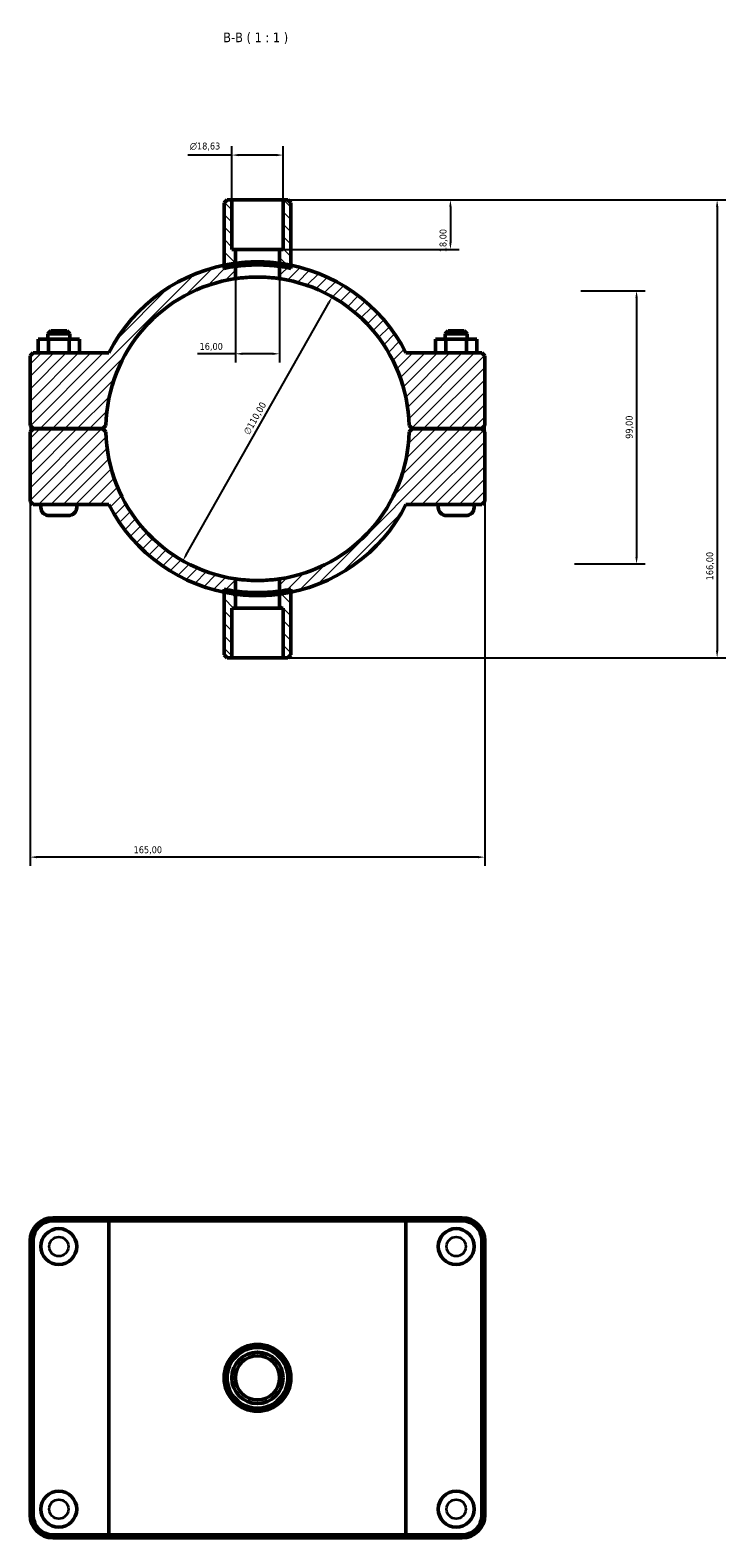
# Model space of a CAD drawing. Header units: millimetres. Extents: x 0 to 902, y -152 to 1184.
# Tile 5 of 5: x 344 to 596, y 637 to 1184. Entities that reach past the tile are written whole.
import ezdxf

# ---------------------------------------------------------------- set-up
doc = ezdxf.new("R2010")
doc.units = ezdxf.units.MM
for name, color, linetype, lineweight in [('Dimension (ISO)', 7, 'Continuous', 25), ('Hatch (ISO)', 7, 'Continuous', 18), ('Symbol (ISO)', 7, 'Continuous', 25), ('Visible (ISO)', 7, 'Continuous', 50), ('Visible Narrow (ISO)', 7, 'Continuous', 35)]:
    doc.layers.add(name, color=color, linetype=linetype, lineweight=lineweight)
doc.styles.add('Label Text (ISO)', font='tahoma.ttf')
doc.styles.add('Note Text (ISO)', font='tahoma.ttf')
doc.dimstyles.new('Default (ISO)', dxfattribs={"dimtxt": 2.5, "dimasz": 2.5, "dimexe": 3.175, "dimexo": 0, "dimgap": 0.762, "dimtad": 1, "dimrnd": 1e-08, "dimzin": 0, "dimtxsty": 'Note Text (ISO)', "dimcen": 0.09, "dimdle": 10, "dimclrd": 256, "dimclre": 256, "dimclrt": 232, "dimazin": 0, "dimtfac": 1.40208, "dimtmove": 0, "dimatfit": 3, "dimfxl": 1, "dimtolj": 1, "dimtzin": 0, "dimlwd": -1, "dimlwe": -1, "dimarcsym": 0})

# ---------------------------------------------------------------- blocks, each defined once
blk = doc.blocks.new('*D7')
at = {"layer": 'Defpoints', "color": 0, "transparency": 16777216}
for p in [(435.85, 1122.06), (434.53, 1104.06), (496.54, 1104.06)]:
    blk.add_point(p, dxfattribs=at)
at = {"layer": 'Dimension (ISO)', "transparency": 16777216}
for p, q in [((435.85, 1122.06), (499.72, 1122.06)), ((496.54, 1119.56), (496.54, 1106.56)), ((434.53, 1104.06), (499.72, 1104.06))]:
    blk.add_line(p, q, dxfattribs=at)
for points in [[(496.13, 1119.56), (496.96, 1119.56), (496.54, 1122.06)], [(496.13, 1106.56), (496.96, 1106.56), (496.54, 1104.06)]]:
    blk.add_solid(points, dxfattribs=at)
at = {"layer": 'Dimension (ISO)', "color": 232, "true_color": 0xca0064, "transparency": 16777216, "insert": (492.6, 1103.05), "char_height": 2.5, "attachment_point": 1, "rotation": 90, "style": 'Note Text (ISO)'}
blk.add_mtext('\\A1;18,00', dxfattribs=at)
blk = doc.blocks.new('*D8')
at = {"layer": 'Defpoints', "color": 0, "transparency": 16777216}
for p in [(417.22, 1138.27), (417.22, 1122.06), (435.85, 1122.06)]:
    blk.add_point(p, dxfattribs=at)
at = {"layer": 'Dimension (ISO)', "transparency": 16777216}
for p, q in [((417.22, 1138.27), (401.23, 1138.27)), ((417.22, 1122.06), (417.22, 1141.45)), ((433.35, 1138.27), (419.72, 1138.27)), ((435.85, 1122.06), (435.85, 1141.45))]:
    blk.add_line(p, q, dxfattribs=at)
for points in [[(419.72, 1138.69), (419.72, 1137.86), (417.22, 1138.27)], [(433.35, 1138.69), (433.35, 1137.86), (435.85, 1138.27)]]:
    blk.add_solid(points, dxfattribs=at)
at = {"layer": 'Dimension (ISO)', "color": 232, "true_color": 0xca0064, "transparency": 16777216, "insert": (401.99, 1142.8), "char_height": 2.5, "attachment_point": 1, "style": 'Note Text (ISO)'}
blk.add_mtext('\\A1;\\fAIGDT|b0|i0;\\H2.5000;\\ln\\fTahoma|b0|i0;\\H2.5000;18,63', dxfattribs=at)
blk = doc.blocks.new('*D9')
at = {"layer": 'Defpoints', "color": 0, "transparency": 16777216}
for p in [(453.64, 1086.92), (399.42, 991.17)]:
    blk.add_point(p, dxfattribs=at)
at = {"layer": 'Dimension (ISO)', "transparency": 16777216}
blk.add_line((400.65, 993.35), (452.41, 1084.74), dxfattribs=at)
blk.add_arc((426.53, 1039.04), 55.02, 57.1691, 81.6389, dxfattribs=at)
for points in [[(452.05, 1084.95), (452.77, 1084.54), (453.64, 1086.92)], [(400.29, 993.55), (401.01, 993.14), (399.42, 991.17)]]:
    blk.add_solid(points, dxfattribs=at)
at = {"layer": 'Dimension (ISO)', "color": 232, "true_color": 0xca0064, "transparency": 16777216, "insert": (421.3, 1037.87), "char_height": 2.5, "attachment_point": 1, "rotation": 60.4757, "style": 'Note Text (ISO)'}
blk.add_mtext('\\A1;∅110,00', dxfattribs=at)
blk = doc.blocks.new('*D10')
at = {"layer": 'Defpoints', "color": 0, "transparency": 16777216}
for p in [(543.85, 1089.06), (541.53, 990.06), (564.08, 990.06)]:
    blk.add_point(p, dxfattribs=at)
at = {"layer": 'Dimension (ISO)', "transparency": 16777216}
for p, q in [((543.85, 1089.06), (567.26, 1089.06)), ((564.08, 1086.56), (564.08, 992.56)), ((541.53, 990.06), (567.26, 990.06))]:
    blk.add_line(p, q, dxfattribs=at)
for points in [[(563.66, 1086.56), (564.5, 1086.56), (564.08, 1089.06)], [(563.66, 992.56), (564.5, 992.56), (564.08, 990.06)]]:
    blk.add_solid(points, dxfattribs=at)
at = {"layer": 'Dimension (ISO)', "color": 232, "true_color": 0xca0064, "transparency": 16777216, "insert": (560.15, 1035.41), "char_height": 2.5, "attachment_point": 1, "rotation": 90, "style": 'Note Text (ISO)'}
blk.add_mtext('\\A1;99,00', dxfattribs=at)
blk = doc.blocks.new('*D11')
at = {"layer": 'Defpoints', "color": 0, "transparency": 16777216}
for p in [(418.53, 1097.92), (434.53, 1097.92), (418.53, 1066.24)]:
    blk.add_point(p, dxfattribs=at)
at = {"layer": 'Dimension (ISO)', "transparency": 16777216}
for p, q in [((418.53, 1097.92), (418.53, 1063.06)), ((434.53, 1097.92), (434.53, 1063.06)), ((418.53, 1066.24), (404.75, 1066.24)), ((432.03, 1066.24), (421.03, 1066.24))]:
    blk.add_line(p, q, dxfattribs=at)
for points in [[(421.03, 1066.65), (421.03, 1065.82), (418.53, 1066.24)], [(432.03, 1066.65), (432.03, 1065.82), (434.53, 1066.24)]]:
    blk.add_solid(points, dxfattribs=at)
at = {"layer": 'Dimension (ISO)', "color": 232, "true_color": 0xca0064, "transparency": 16777216, "insert": (405.52, 1070.17), "char_height": 2.5, "attachment_point": 1, "style": 'Note Text (ISO)'}
blk.add_mtext('\\A1;16,00', dxfattribs=at)
blk = doc.blocks.new('*D12')
at = {"layer": 'Defpoints', "color": 0, "transparency": 16777216}
for p in [(435.85, 1122.06), (435.85, 956.06), (593.32, 956.06)]:
    blk.add_point(p, dxfattribs=at)
at = {"layer": 'Dimension (ISO)', "transparency": 16777216}
for p, q in [((435.85, 1122.06), (596.49, 1122.06)), ((593.32, 1119.56), (593.32, 958.56)), ((435.85, 956.06), (596.49, 956.06))]:
    blk.add_line(p, q, dxfattribs=at)
for points in [[(592.9, 1119.56), (593.73, 1119.56), (593.32, 1122.06)], [(592.9, 958.56), (593.73, 958.56), (593.32, 956.06)]]:
    blk.add_solid(points, dxfattribs=at)
at = {"layer": 'Dimension (ISO)', "color": 232, "true_color": 0xca0064, "transparency": 16777216, "insert": (589.38, 984.11), "char_height": 2.5, "attachment_point": 1, "rotation": 90, "style": 'Note Text (ISO)'}
blk.add_mtext('\\A1;166,00', dxfattribs=at)
blk = doc.blocks.new('*D13')
at = {"layer": 'Defpoints', "color": 0, "transparency": 16777216}
for p in [(344.03, 1040.21), (509.03, 1040.21), (344.03, 883.77)]:
    blk.add_point(p, dxfattribs=at)
at = {"layer": 'Dimension (ISO)', "transparency": 16777216}
for p, q in [((344.03, 1040.21), (344.03, 880.6)), ((509.03, 1040.21), (509.03, 880.6)), ((506.53, 883.77), (346.53, 883.77))]:
    blk.add_line(p, q, dxfattribs=at)
for points in [[(346.53, 884.19), (346.53, 883.35), (344.03, 883.77)], [(506.53, 884.19), (506.53, 883.35), (509.03, 883.77)]]:
    blk.add_solid(points, dxfattribs=at)
at = {"layer": 'Dimension (ISO)', "color": 232, "true_color": 0xca0064, "transparency": 16777216, "insert": (381.58, 887.7), "char_height": 2.5, "attachment_point": 1, "style": 'Note Text (ISO)'}
blk.add_mtext('\\A1;165,00', dxfattribs=at)

msp = doc.modelspace()

# ---------------------------------------------------------------- hatches: boundary and pattern name
at = {"layer": 'Hatch (ISO)'}
h = msp.add_hatch(dxfattribs=at)
h.set_pattern_fill('ANSI31', color=256, scale=25.4, angle=90.00021, style=0)
h.set_pattern_definition([(135.0002, (0, 0), (-2.245056, -2.245072), [])])
edge = h.paths.add_edge_path()
edge.add_line((417.216, 1104.061), (417.216, 1122.061))
edge.add_line((417.216, 1122.061), (415.521, 1122.061))
edge.add_line((415.521, 1122.061), (414.421, 1120.961))
edge.add_line((414.421, 1120.961), (414.421, 1098.336))
edge.add_line((414.421, 1098.336), (414.421, 1097.213))
edge.add_ellipse((426.531, 1039.061), major_axis=(-12.11, 58.152), ratio=1, start_angle=355.9765, end_angle=360, ccw=False)
edge.add_line((418.531, 1097.92), (418.531, 1104.061))
edge.add_line((418.531, 1104.061), (417.216, 1104.061))
edge = h.paths.add_edge_path()
edge.add_line((435.847, 1122.061), (435.847, 1104.061))
edge.add_line((435.847, 1104.061), (434.531, 1104.061))
edge.add_line((434.531, 1104.061), (434.531, 1097.92))
edge.add_ellipse((426.531, 1039.061), major_axis=(8, 58.859), ratio=1, start_angle=355.9765, end_angle=360, ccw=False)
edge.add_line((438.641, 1097.213), (438.641, 1098.336))
edge.add_line((438.641, 1098.336), (438.641, 1120.961))
edge.add_line((438.641, 1120.961), (437.541, 1122.061))
edge.add_line((437.541, 1122.061), (435.847, 1122.061))
edge = h.paths.add_edge_path()
edge.add_line((418.531, 974.061), (418.531, 980.202))
edge.add_ellipse((426.531, 1039.061), major_axis=(-8, -58.859), ratio=1, start_angle=355.9765, end_angle=360, ccw=False)
edge.add_line((414.421, 980.908), (414.421, 979.785))
edge.add_line((414.421, 979.785), (414.421, 957.161))
edge.add_line((414.421, 957.161), (415.521, 956.061))
edge.add_line((415.521, 956.061), (417.216, 956.061))
edge.add_line((417.216, 956.061), (417.216, 974.061))
edge.add_line((417.216, 974.061), (418.531, 974.061))
edge = h.paths.add_edge_path()
edge.add_line((434.531, 980.202), (434.531, 974.061))
edge.add_line((434.531, 974.061), (435.847, 974.061))
edge.add_line((435.847, 974.061), (435.847, 956.061))
edge.add_line((435.847, 956.061), (437.541, 956.061))
edge.add_line((437.541, 956.061), (438.641, 957.161))
edge.add_line((438.641, 957.161), (438.641, 979.785))
edge.add_line((438.641, 979.785), (438.641, 980.908))
edge.add_ellipse((426.531, 1039.061), major_axis=(12.11, -58.152), ratio=1, start_angle=355.9765, end_angle=360, ccw=False)
h = msp.add_hatch(dxfattribs=at)
h.set_pattern_fill('ANSI31', color=256, scale=25.4, style=0)
h.set_pattern_definition([(45, (0, 0), (-2.245064, 2.245064), [])])
edge = h.paths.add_edge_path()
edge.add_line((509.031, 1037.911), (507.931, 1039.011))
edge.add_line((507.931, 1039.011), (482.631, 1039.011))
edge.add_line((482.631, 1039.011), (481.519, 1037.911))
edge.add_ellipse((426.531, 1039.061), major_axis=(54.988, -1.15), ratio=1, start_angle=279.56162, end_angle=360, ccw=False)
edge.add_line((434.531, 984.646), (434.531, 979.092))
edge.add_ellipse((426.531, 1039.061), major_axis=(8, -59.969), ratio=1, start_angle=0, end_angle=3.94821)
edge.add_ellipse((426.531, 1039.061), major_axis=(12.11, -59.276), ratio=1, start_angle=0, end_angle=51.41754)
edge.add_line((480.42, 1011.561), (507.931, 1011.561))
edge.add_line((507.931, 1011.561), (509.031, 1012.661))
edge.add_line((509.031, 1012.661), (509.031, 1037.911))
edge = h.paths.add_edge_path()
edge.add_line((345.131, 1039.011), (344.031, 1037.911))
edge.add_line((344.031, 1037.911), (344.031, 1012.661))
edge.add_line((344.031, 1012.661), (345.131, 1011.561))
edge.add_line((345.131, 1011.561), (372.642, 1011.561))
edge.add_ellipse((426.531, 1039.061), major_axis=(-53.889, -27.5), ratio=1, start_angle=0, end_angle=51.41754)
edge.add_ellipse((426.531, 1039.061), major_axis=(-12.11, -59.276), ratio=1, start_angle=0, end_angle=3.94821)
edge.add_line((418.531, 979.092), (418.531, 984.646))
edge.add_ellipse((426.531, 1039.061), major_axis=(-8, -54.415), ratio=1, start_angle=279.56162, end_angle=360, ccw=False)
edge.add_line((371.543, 1037.911), (370.431, 1039.011))
edge.add_line((370.431, 1039.011), (345.131, 1039.011))
edge = h.paths.add_edge_path()
edge.add_line((507.931, 1039.111), (509.031, 1040.211))
edge.add_line((509.031, 1040.211), (509.031, 1065.461))
edge.add_line((509.031, 1065.461), (507.931, 1066.561))
edge.add_line((507.931, 1066.561), (480.42, 1066.561))
edge.add_ellipse((426.531, 1039.061), major_axis=(53.889, 27.5), ratio=1, start_angle=0, end_angle=51.41754)
edge.add_ellipse((426.531, 1039.061), major_axis=(12.11, 59.276), ratio=1, start_angle=0, end_angle=3.94821)
edge.add_line((434.531, 1099.029), (434.531, 1093.476))
edge.add_ellipse((426.531, 1039.061), major_axis=(8, 54.415), ratio=1, start_angle=279.56162, end_angle=360, ccw=False)
edge.add_line((481.519, 1040.211), (482.631, 1039.111))
edge.add_line((482.631, 1039.111), (507.931, 1039.111))
edge = h.paths.add_edge_path()
edge.add_line((344.031, 1040.211), (345.131, 1039.111))
edge.add_line((345.131, 1039.111), (370.431, 1039.111))
edge.add_line((370.431, 1039.111), (371.543, 1040.211))
edge.add_ellipse((426.531, 1039.061), major_axis=(-54.988, 1.15), ratio=1, start_angle=279.56162, end_angle=360, ccw=False)
edge.add_line((418.531, 1093.476), (418.531, 1099.029))
edge.add_ellipse((426.531, 1039.061), major_axis=(-8, 59.969), ratio=1, start_angle=0, end_angle=3.94821)
edge.add_ellipse((426.531, 1039.061), major_axis=(-12.11, 59.276), ratio=1, start_angle=0, end_angle=51.41754)
edge.add_line((372.642, 1066.561), (345.131, 1066.561))
edge.add_line((345.131, 1066.561), (344.031, 1065.461))
edge.add_line((344.031, 1065.461), (344.031, 1040.211))

# ---------------------------------------------------------------- linework, layer by layer
at = {"layer": 'Visible (ISO)'}
for p, q in [((415.521, 1122.061), (414.421, 1120.961)), ((414.421, 1120.961), (414.421, 1097.213)), ((417.216, 1122.061), (415.521, 1122.061)), ((417.216, 1104.061), (417.216, 1122.061)), ((417.216, 1122.061), (435.847, 1122.061)), ((435.847, 1122.061), (435.847, 1104.061)), ((437.541, 1122.061), (435.847, 1122.061)), ((438.641, 1120.961), (437.541, 1122.061)), ((438.641, 1097.213), (438.641, 1120.961)), ((418.531, 1104.061), (417.216, 1104.061)), ((418.531, 1097.92), (418.531, 1104.061)), ((418.531, 1104.061), (434.531, 1104.061)), ((435.847, 1104.061), (434.531, 1104.061)), ((434.531, 1104.061), (434.531, 1097.92)), ((418.531, 1093.476), (418.531, 1099.029)), ((434.531, 1099.029), (434.531, 1093.476)), ((346.926, 1071.561), (350.713, 1071.561)), ((346.926, 1066.561), (346.926, 1071.561)), ((351.531, 1074.561), (350.431, 1073.461)), ((358.431, 1073.461), (350.431, 1073.461)), ((350.431, 1071.561), (350.431, 1073.461)), ((350.713, 1071.561), (358.219, 1071.561)), ((350.713, 1066.561), (350.713, 1071.561)), ((351.531, 1074.561), (357.331, 1074.561)), ((357.331, 1074.561), (358.431, 1073.461)), ((358.219, 1071.561), (361.937, 1071.561)), ((358.219, 1066.561), (358.219, 1071.561)), ((358.431, 1071.561), (358.431, 1073.461)), ((361.937, 1066.561), (361.937, 1071.561)), ((494.844, 1071.561), (491.126, 1071.561)), ((491.126, 1066.561), (491.126, 1071.561)), ((495.731, 1074.561), (494.631, 1073.461)), ((494.631, 1073.461), (502.631, 1073.461)), ((494.631, 1073.461), (494.631, 1071.561)), ((494.844, 1066.561), (494.844, 1071.561)), ((502.349, 1071.561), (494.844, 1071.561)), ((501.531, 1074.561), (495.731, 1074.561)), ((501.531, 1074.561), (502.631, 1073.461)), ((502.349, 1066.561), (502.349, 1071.561)), ((506.137, 1071.561), (502.349, 1071.561)), ((502.631, 1073.461), (502.631, 1071.561)), ((506.137, 1066.561), (506.137, 1071.561)), ((345.131, 1066.561), (344.031, 1065.461)), ((372.642, 1066.561), (345.131, 1066.561)), ((507.931, 1066.561), (480.42, 1066.561)), ((509.031, 1065.461), (507.931, 1066.561)), ((344.031, 1065.461), (344.031, 1040.211)), ((509.031, 1040.211), (509.031, 1065.461)), ((344.031, 1040.211), (345.131, 1039.111)), ((345.131, 1039.011), (344.031, 1037.911)), ((345.131, 1039.111), (370.431, 1039.111)), ((370.431, 1039.011), (345.131, 1039.011)), ((347.931, 1039.011), (347.931, 1039.111)), ((360.931, 1039.011), (360.931, 1039.111)), ((370.431, 1039.111), (371.543, 1040.211)), ((371.543, 1037.911), (370.431, 1039.011)), ((481.519, 1040.211), (482.631, 1039.111)), ((482.631, 1039.011), (481.519, 1037.911)), ((482.631, 1039.111), (507.931, 1039.111)), ((507.931, 1039.011), (482.631, 1039.011)), ((492.131, 1039.111), (492.131, 1039.011)), ((505.131, 1039.111), (505.131, 1039.011)), ((507.931, 1039.111), (509.031, 1040.211)), ((509.031, 1037.911), (507.931, 1039.011)), ((344.031, 1037.911), (344.031, 1012.661)), ((509.031, 1012.661), (509.031, 1037.911)), ((344.031, 1012.661), (345.131, 1011.561)), ((345.131, 1011.561), (372.642, 1011.561)), ((347.931, 1010.561), (347.931, 1011.561)), ((360.931, 1010.561), (360.931, 1011.561)), ((480.42, 1011.561), (507.931, 1011.561)), ((492.131, 1011.561), (492.131, 1010.561)), ((505.131, 1011.561), (505.131, 1010.561)), ((507.931, 1011.561), (509.031, 1012.661)), ((357.931, 1007.561), (350.931, 1007.561)), ((495.131, 1007.561), (502.131, 1007.561)), ((418.531, 979.092), (418.531, 984.646)), ((434.531, 984.646), (434.531, 979.092)), ((414.421, 980.908), (414.421, 957.161)), ((418.531, 974.061), (418.531, 980.202)), ((434.531, 980.202), (434.531, 974.061)), ((438.641, 957.161), (438.641, 980.908)), ((417.216, 956.061), (417.216, 974.061)), ((417.216, 974.061), (418.531, 974.061)), ((434.531, 974.061), (418.531, 974.061)), ((434.531, 974.061), (435.847, 974.061)), ((435.847, 974.061), (435.847, 956.061)), ((414.421, 957.161), (415.521, 956.061)), ((437.541, 956.061), (438.641, 957.161)), ((415.521, 956.061), (417.216, 956.061)), ((435.847, 956.061), (417.216, 956.061)), ((435.847, 956.061), (437.541, 956.061)), ((373.32, 753.001), (352.281, 753.001)), ((352.281, 751.901), (372.642, 751.901)), ((480.42, 751.901), (372.642, 751.901)), ((372.642, 638.101), (372.642, 751.901)), ((373.32, 753.001), (479.742, 753.001)), ((500.781, 753.001), (479.742, 753.001)), ((480.42, 751.901), (500.781, 751.901)), ((480.42, 638.101), (480.42, 751.901)), ((344.031, 744.751), (344.031, 645.251)), ((345.131, 645.251), (345.131, 744.751)), ((507.931, 744.751), (507.931, 645.251)), ((509.031, 645.251), (509.031, 744.751)), ((372.642, 638.101), (352.281, 638.101)), ((352.281, 637.001), (373.32, 637.001)), ((372.642, 638.101), (480.42, 638.101)), ((479.742, 637.001), (373.32, 637.001)), ((479.742, 637.001), (500.781, 637.001)), ((500.781, 638.101), (480.42, 638.101))]:
    msp.add_line(p, q, dxfattribs=at)
for centre, radius in [((354.431, 742.601), 6.5), ((498.631, 742.601), 6.5), ((426.531, 695.001), 12.11), ((426.531, 695.001), 11.01), ((426.531, 695.001), 9.316), ((426.531, 695.001), 8), ((354.431, 647.401), 6.5), ((498.631, 647.401), 6.5)]:
    msp.add_circle(centre, radius, dxfattribs=at)
for centre, radius, start, end in [((426.531, 1039.061), 60.5, 97.59856, 152.96431), ((426.531, 1039.061), 60.5, 27.03569, 82.40144), ((426.531, 1039.061), 55, 98.3636, 178.80198), ((426.531, 1039.061), 59.4, 97.74012, 101.76363), ((426.531, 1039.061), 59.4, 78.23637, 82.25988), ((426.531, 1039.061), 55, 1.19802, 81.6364), ((426.531, 1039.061), 55, 181.19802, 261.6364), ((426.531, 1039.061), 55, 278.3636, 358.80198), ((426.531, 1039.061), 60.5, 207.03569, 262.40144), ((426.531, 1039.061), 60.5, 277.59856, 332.96431), ((350.931, 1010.561), 3, 180, 270), ((357.931, 1010.561), 3, 270, 0), ((495.131, 1010.561), 3, 180, 270), ((502.131, 1010.561), 3, 270, 0), ((426.531, 1039.061), 59.4, 258.23637, 262.25988), ((426.531, 1039.061), 59.4, 277.74012, 281.76363), ((352.281, 744.751), 8.25, 90, 180), ((352.281, 744.751), 7.15, 90, 180), ((500.781, 744.751), 8.25, 0, 90), ((500.781, 744.751), 7.15, 0, 90), ((352.281, 645.251), 8.25, 180, 270), ((352.281, 645.251), 7.15, 180, 270), ((500.781, 645.251), 8.25, 270, 0), ((500.781, 645.251), 7.15, 270, 0)]:
    msp.add_arc(centre, radius, start, end, dxfattribs=at)
for points, knots in [([(418.531, 1099.029), (418.531, 1099.029), (418.732, 1099.057), (419.549, 1099.158), (420.165, 1099.229), (421.584, 1099.362), (422.483, 1099.433), (424.453, 1099.533), (425.525, 1099.561), (427.537, 1099.561), (428.609, 1099.533), (430.58, 1099.433), (431.478, 1099.362), (432.898, 1099.229), (433.513, 1099.158), (434.33, 1099.057), (434.531, 1099.029), (434.531, 1099.029)], [2.4138327, 2.4138327, 2.4138327, 2.4138327, 2.7155634, 2.7155634, 3.0172941, 3.0172941, 3.3190216, 3.3190216, 3.6207491, 3.6207491, 3.9224766, 3.9224766, 4.2242041, 4.2242041, 4.5259348, 4.5259348, 4.8276655, 4.8276655, 4.8276655, 4.8276655]), ([(418.531, 1097.92), (418.531, 1097.92), (418.732, 1097.948), (419.549, 1098.05), (420.165, 1098.123), (421.584, 1098.259), (422.483, 1098.331), (424.453, 1098.433), (425.525, 1098.461), (427.537, 1098.461), (428.609, 1098.433), (430.58, 1098.331), (431.478, 1098.259), (432.898, 1098.123), (433.513, 1098.05), (434.33, 1097.948), (434.531, 1097.92), (434.531, 1097.92)], [0, 0, 0, 0, 0.3017451, 0.3017451, 0.6034902, 0.6034902, 0.9052319, 0.9052319, 1.2069736, 1.2069736, 1.5087154, 1.5087154, 1.8104571, 1.8104571, 2.1122022, 2.1122022, 2.4139473, 2.4139473, 2.4139473, 2.4139473]), ([(434.531, 1093.476), (434.531, 1093.476), (434.33, 1093.507), (433.513, 1093.617), (432.898, 1093.696), (431.479, 1093.842), (430.58, 1093.92), (428.609, 1094.03), (427.537, 1094.061), (425.525, 1094.061), (424.453, 1094.03), (422.482, 1093.92), (421.584, 1093.842), (420.165, 1093.696), (419.549, 1093.617), (418.733, 1093.507), (418.531, 1093.476), (418.531, 1093.476)], [0, 0, 0, 0, 0.301812, 0.301812, 0.603624, 0.603624, 0.9054313, 0.9054313, 1.2072386, 1.2072386, 1.509046, 1.509046, 1.8108533, 1.8108533, 2.1126653, 2.1126653, 2.4144773, 2.4144773, 2.4144773, 2.4144773]), ([(418.531, 984.646), (418.531, 984.646), (418.733, 984.615), (419.549, 984.504), (420.165, 984.426), (421.584, 984.279), (422.482, 984.201), (424.453, 984.091), (425.525, 984.061), (427.537, 984.061), (428.609, 984.091), (430.58, 984.201), (431.479, 984.279), (432.898, 984.426), (433.513, 984.504), (434.33, 984.615), (434.531, 984.646), (434.531, 984.646)], [0, 0, 0, 0, 0.301812, 0.301812, 0.603624, 0.603624, 0.9054313, 0.9054313, 1.2072386, 1.2072386, 1.509046, 1.509046, 1.8108533, 1.8108533, 2.1126653, 2.1126653, 2.4144773, 2.4144773, 2.4144773, 2.4144773]), ([(418.531, 980.202), (418.531, 980.202), (418.732, 980.173), (419.549, 980.071), (420.165, 979.999), (421.584, 979.863), (422.483, 979.791), (424.453, 979.689), (425.525, 979.661), (427.537, 979.661), (428.609, 979.689), (430.58, 979.791), (431.478, 979.863), (432.898, 979.999), (433.513, 980.071), (434.33, 980.173), (434.531, 980.202), (434.531, 980.202)], [2.4139473, 2.4139473, 2.4139473, 2.4139473, 2.7156924, 2.7156924, 3.0174375, 3.0174375, 3.3191792, 3.3191792, 3.6209209, 3.6209209, 3.9226626, 3.9226626, 4.2244043, 4.2244043, 4.5261495, 4.5261495, 4.8278946, 4.8278946, 4.8278946, 4.8278946]), ([(434.531, 979.092), (434.531, 979.092), (434.33, 979.064), (433.513, 978.964), (432.898, 978.892), (431.478, 978.759), (430.58, 978.688), (428.609, 978.588), (427.537, 978.561), (425.525, 978.561), (424.453, 978.588), (422.483, 978.688), (421.584, 978.759), (420.165, 978.892), (419.549, 978.964), (418.732, 979.064), (418.531, 979.092), (418.531, 979.092)], [2.4138327, 2.4138327, 2.4138327, 2.4138327, 2.7155634, 2.7155634, 3.0172941, 3.0172941, 3.3190216, 3.3190216, 3.6207491, 3.6207491, 3.9224766, 3.9224766, 4.2242041, 4.2242041, 4.5259348, 4.5259348, 4.8276655, 4.8276655, 4.8276655, 4.8276655])]:
    msp.add_open_spline(points, degree=3, knots=knots, dxfattribs=at)
for points in [[(373.32, 753.001), (373.093, 752.635), (372.867, 752.268), (372.642, 751.901)], [(479.742, 753.001), (479.969, 752.635), (480.195, 752.268), (480.42, 751.901)], [(373.32, 637.001), (373.093, 637.367), (372.867, 637.734), (372.642, 638.101)], [(479.742, 637.001), (479.969, 637.367), (480.195, 637.734), (480.42, 638.101)]]:
    msp.add_open_spline(points, degree=3, dxfattribs=at)
at = {"layer": 'Visible Narrow (ISO)'}
for p, q in [((352.281, 751.956), (352.281, 752.946)), ((500.781, 751.956), (500.781, 752.946)), ((345.076, 744.751), (344.086, 744.751)), ((507.986, 744.751), (508.976, 744.751)), ((345.076, 645.251), (344.086, 645.251)), ((507.986, 645.251), (508.976, 645.251)), ((352.281, 638.046), (352.281, 637.056)), ((500.781, 638.046), (500.781, 637.056))]:
    msp.add_line(p, q, dxfattribs=at)
for centre in [(354.431, 742.601), (498.631, 742.601), (354.431, 647.401), (498.631, 647.401)]:
    msp.add_circle(centre, 3.5, dxfattribs=at)

# ---------------------------------------------------------------- texts
at = {"layer": 'Symbol (ISO)', "insert": (414.092, 1178.561), "char_height": 3.5, "attachment_point": 7, "style": 'Label Text (ISO)'}
msp.add_mtext('B-B ( 1 : 1 )', dxfattribs=at)

# ---------------------------------------------------------------- dimensions: what is measured, and where the dimension line sits
at = {"layer": 'Dimension (ISO)'}
dim = msp.add_linear_dim(base=(417.216, 1138.274), p1=(435.847, 1122.061), p2=(417.216, 1122.061), angle=180, text='\\fAIGDT|b0|i0;\\H2.5000;\\ln\\fTahoma|b0|i0;\\H2.5000;<>', dimstyle='Default (ISO)', override={"dimdec": 2, "dimtp": 0, "dimtm": 0, "dimtdec": 2, "dimtofl": 0, "dimatfit": 2}, dxfattribs=at)
dim.commit()
dim.dimension.update_dxf_attribs({"geometry": '*D8', "text_midpoint": (407.519, 1138.274), "dimtype": 160})
for base, p1, p2, angle, picture, middle in [((496.545, 1104.061), (435.847, 1122.061), (434.531, 1104.061), 90, '*D7', (496.545, 1107.061)), ((593.315, 956.061), (435.847, 1122.061), (435.847, 956.061), 90, '*D12', (593.315, 989.061)), ((564.08, 990.061), (543.848, 1089.061), (541.531, 990.061), 270, '*D10', (564.08, 1039.561))]:
    dim = msp.add_linear_dim(base=base, p1=p1, p2=p2, angle=angle, dimstyle='Default (ISO)', override={"dimdec": 2, "dimtp": 0, "dimtm": 0, "dimtdec": 2, "dimtofl": 0, "dimatfit": 1}, dxfattribs=at)
    dim.commit()
    dim.dimension.update_dxf_attribs({"geometry": picture, "text_midpoint": middle, "dimtype": 160})
dim = msp.add_diameter_dim_2p(p1=(399.42, 991.172), p2=(453.643, 1086.916), dimstyle='Default (ISO)', override={"dimdec": 2, "dimlfac": 0.999703, "dimtp": 0, "dimtm": 0, "dimtdec": 2, "dimatfit": 2}, dxfattribs=at)
dim.commit()
dim.dimension.update_dxf_attribs({"geometry": '*D9', "text_midpoint": (427.927, 1041.509), "dimtype": 163})
for base, p1, p2, override, picture, middle in [((418.531, 1066.235), (434.531, 1097.92), (418.531, 1097.92), {"dimdec": 2, "dimtp": 0, "dimtm": 0, "dimtdec": 2, "dimtofl": 0, "dimatfit": 2}, '*D11', (409.531, 1066.235)), ((344.031, 883.771), (509.031, 1040.211), (344.031, 1040.211), {"dimdec": 2, "dimtp": 0, "dimtm": 0, "dimtdec": 2, "dimtofl": 0, "dimatfit": 1}, '*D13', (386.531, 883.771))]:
    dim = msp.add_linear_dim(base=base, p1=p1, p2=p2, dimstyle='Default (ISO)', override=override, dxfattribs=at)
    dim.commit()
    dim.dimension.update_dxf_attribs({"geometry": picture, "text_midpoint": middle, "dimtype": 160})

doc.saveas('drawing.dxf')
